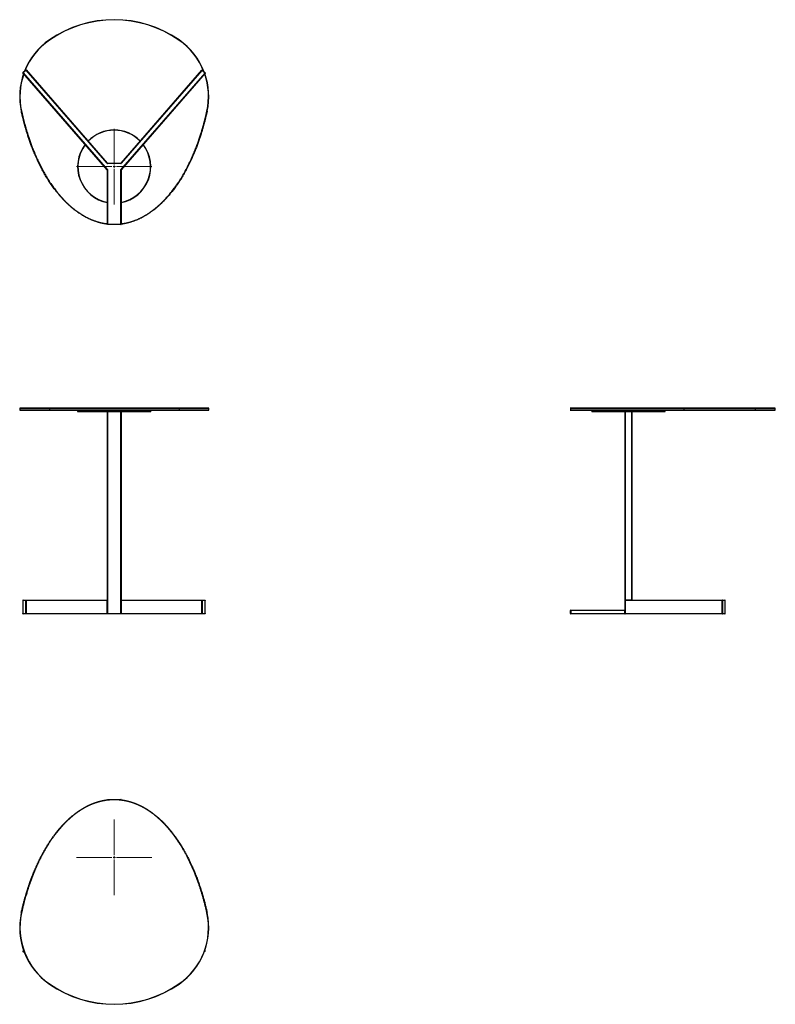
# Model space of a CAD drawing. Header units: metres. Extents: x 0.058 to 0.375, y 0.045 to 0.271.
import ezdxf

# ---------------------------------------------------------------- set-up
doc = ezdxf.new("R2010")
doc.units = ezdxf.units.M
doc.header["$LTSCALE"] = 0.002
doc.layers.get('0').update_dxf_attribs({"lineweight": 25})

# ---------------------------------------------------------------- blocks, each defined once
blk = doc.blocks.new('SW_CENTERMARKSYMBOL_0')
at = {"color": 7, "linetype": 'Continuous', "lineweight": 18}
for p, q in [((0, 0.0005), (0, 0.00825)), ((-0.0005, 0), (-0.00825, 0)), ((0, 0), (-0.00025, 0)), ((0, 0), (0, 0.00025)), ((0, 0), (0, -0.00025)), ((0, 0), (0.00025, 0)), ((0.0005, 0), (0.00825, 0)), ((0, -0.0005), (0, -0.00825))]:
    blk.add_line(p, q, dxfattribs=at)
blk = doc.blocks.new('SW_CENTERMARKSYMBOL_1')
at = {"color": 7, "linetype": 'Continuous', "lineweight": 18}
for p, q in [((0, 0.0005), (0, 0.00825)), ((-0.0005, 0), (-0.00825, 0)), ((0, 0), (-0.00025, 0)), ((0, 0), (0, 0.00025)), ((0, 0), (0, -0.00025)), ((0, 0), (0.00025, 0)), ((0.0005, 0), (0.00825, 0)), ((0, -0.0005), (0, -0.00825))]:
    blk.add_line(p, q, dxfattribs=at)

msp = doc.modelspace()

# ---------------------------------------------------------------- linework, layer by layer
at = {"color": 7, "linetype": 'Continuous', "lineweight": 25}
for p, q in [((0.0643808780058, 0.255999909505), (0.0644092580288, 0.2559587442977)), ((0.092760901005, 0.255999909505), (0.092732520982, 0.2559587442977)), ((0.0586405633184, 0.2488271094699), (0.0586028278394, 0.2487943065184)), ((0.0770586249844, 0.2275633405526), (0.0586028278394, 0.2487943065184)), ((0.0586077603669, 0.2488648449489), (0.0592749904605, 0.2494448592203)), ((0.0586405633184, 0.2488271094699), (0.0586077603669, 0.2488648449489)), ((0.0593077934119, 0.2494071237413), (0.0586405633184, 0.2488271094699)), ((0.0586405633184, 0.2488271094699), (0.0771208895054, 0.2275679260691)), ((0.0593077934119, 0.2494071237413), (0.0592749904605, 0.2494448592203)), ((0.0593077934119, 0.2494071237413), (0.0593455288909, 0.2494399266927)), ((0.0770182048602, 0.2290336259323), (0.0593077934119, 0.2494071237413)), ((0.0593455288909, 0.2494399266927), (0.0770559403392, 0.2290664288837)), ((0.0800208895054, 0.2275679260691), (0.0984335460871, 0.2487492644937)), ((0.0984712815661, 0.2487164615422), (0.0800831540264, 0.2275633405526)), ((0.0800858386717, 0.2290664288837), (0.0977285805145, 0.2493620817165)), ((0.0977663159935, 0.249329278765), (0.0801235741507, 0.2290336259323)), ((0.0977285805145, 0.2493620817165), (0.0977663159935, 0.249329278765)), ((0.097799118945, 0.249367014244), (0.0977663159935, 0.249329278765)), ((0.0984335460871, 0.2487492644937), (0.0977663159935, 0.249329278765)), ((0.097799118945, 0.249367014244), (0.0984663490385, 0.2487869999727)), ((0.0984663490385, 0.2487869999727), (0.0984335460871, 0.2487492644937)), ((0.0984712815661, 0.2487164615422), (0.0984335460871, 0.2487492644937)), ((0.0582913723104, 0.2404503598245), (0.0582425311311, 0.2404396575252)), ((0.0988504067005, 0.2404503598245), (0.0988992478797, 0.2404396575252)), ((0.0770182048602, 0.2290336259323), (0.0770559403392, 0.2290664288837)), ((0.0770936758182, 0.2290492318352), (0.0770936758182, 0.2289992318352)), ((0.0770936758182, 0.2290492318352), (0.0800481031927, 0.2290492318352)), ((0.0800481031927, 0.2289992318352), (0.0770936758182, 0.2289992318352)), ((0.0800481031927, 0.2290492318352), (0.0800481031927, 0.2289992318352)), ((0.0800858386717, 0.2290664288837), (0.0801235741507, 0.2290336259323)), ((0.0770586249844, 0.2275633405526), (0.0771208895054, 0.2275679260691)), ((0.0771208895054, 0.2275679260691), (0.0770708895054, 0.2275305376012)), ((0.0770708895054, 0.2156897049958), (0.0770708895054, 0.2275305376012)), ((0.0771208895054, 0.2275679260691), (0.0771208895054, 0.2156897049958)), ((0.0800208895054, 0.2156897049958), (0.0800208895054, 0.2275679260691)), ((0.0800708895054, 0.2275305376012), (0.0800208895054, 0.2275679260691)), ((0.0800208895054, 0.2275679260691), (0.0800831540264, 0.2275633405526)), ((0.0800708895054, 0.2275305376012), (0.0800708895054, 0.2156897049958)), ((0.0771208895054, 0.2156897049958), (0.0770708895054, 0.2156897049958)), ((0.0771208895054, 0.2156897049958), (0.0771208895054, 0.2156397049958)), ((0.0771208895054, 0.2156897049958), (0.0800208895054, 0.2156897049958)), ((0.0800208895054, 0.2156397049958), (0.0771208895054, 0.2156397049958)), ((0.0800208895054, 0.2156897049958), (0.0800208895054, 0.2156397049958)), ((0.0800708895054, 0.2156897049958), (0.0800208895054, 0.2156897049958)), ((0.0578948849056, 0.1754866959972), (0.0578948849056, 0.1750866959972)), ((0.0579448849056, 0.1755366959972), (0.0644092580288, 0.1755366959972)), ((0.0644092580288, 0.1750366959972), (0.0579448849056, 0.1750366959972)), ((0.092760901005, 0.1754866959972), (0.0643808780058, 0.1754866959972)), ((0.0643808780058, 0.1754866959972), (0.0643808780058, 0.1750866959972)), ((0.0643808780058, 0.1750866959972), (0.092760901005, 0.1750866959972)), ((0.0644092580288, 0.1755366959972), (0.092732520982, 0.1755366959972)), ((0.092732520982, 0.1750366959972), (0.0644092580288, 0.1750366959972)), ((0.0705708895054, 0.1750366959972), (0.0705708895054, 0.1747866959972)), ((0.0785708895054, 0.1747366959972), (0.0706208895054, 0.1747366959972)), ((0.0770708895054, 0.1335866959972), (0.0770708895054, 0.1747366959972)), ((0.0771208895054, 0.1747366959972), (0.0771208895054, 0.1335866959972)), ((0.0865208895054, 0.1747366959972), (0.0785708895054, 0.1747366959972)), ((0.0800208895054, 0.1334866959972), (0.0800208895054, 0.1747366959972)), ((0.0800708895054, 0.1747366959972), (0.0800708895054, 0.1335866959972)), ((0.0865708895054, 0.1747866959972), (0.0865708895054, 0.1750366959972)), ((0.092732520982, 0.1755366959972), (0.0991968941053, 0.1755366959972)), ((0.0991968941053, 0.1750366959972), (0.092732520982, 0.1750366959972)), ((0.092760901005, 0.1754866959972), (0.092760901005, 0.1750866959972)), ((0.0992468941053, 0.1750866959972), (0.0992468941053, 0.1754866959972)), ((0.1783893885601, 0.1754866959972), (0.1783893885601, 0.1750866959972)), ((0.1830489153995, 0.1750366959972), (0.1830489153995, 0.1747866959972)), ((0.1989989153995, 0.1747366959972), (0.1830989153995, 0.1747366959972)), ((0.1902989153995, 0.1335866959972), (0.1902989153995, 0.1747366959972)), ((0.1903489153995, 0.1747366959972), (0.1903489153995, 0.1335866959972)), ((0.1917489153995, 0.1335866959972), (0.1917489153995, 0.1747366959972)), ((0.1917989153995, 0.1747366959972), (0.1917989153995, 0.1335866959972)), ((0.1990489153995, 0.1747866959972), (0.1990489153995, 0.1750366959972)), ((0.2031893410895, 0.1754866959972), (0.2031893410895, 0.1750866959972)), ((0.2187495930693, 0.1754866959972), (0.2031893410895, 0.1754866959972)), ((0.2031893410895, 0.1750866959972), (0.2187495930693, 0.1750866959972)), ((0.2032000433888, 0.1755366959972), (0.218708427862, 0.1755366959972)), ((0.218708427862, 0.1750366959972), (0.2032000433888, 0.1750366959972)), ((0.218708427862, 0.1755366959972), (0.2231169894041, 0.1755366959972)), ((0.2231169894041, 0.1750366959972), (0.218708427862, 0.1750366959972)), ((0.2187495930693, 0.1754866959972), (0.2187495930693, 0.1750866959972)), ((0.2231669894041, 0.1750866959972), (0.2231669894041, 0.1754866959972)), ((0.0585905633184, 0.1334866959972), (0.0585905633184, 0.1305866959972)), ((0.0592749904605, 0.1334866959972), (0.0586077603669, 0.1334866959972)), ((0.0586077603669, 0.1334866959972), (0.0586077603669, 0.1305866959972)), ((0.0586405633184, 0.1335366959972), (0.0593077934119, 0.1335366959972)), ((0.0593455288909, 0.1334866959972), (0.0592749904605, 0.1334866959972)), ((0.0592749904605, 0.1305866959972), (0.0592749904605, 0.1334866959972)), ((0.0593077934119, 0.1335366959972), (0.0770182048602, 0.1335366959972)), ((0.0593455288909, 0.1334866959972), (0.0593455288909, 0.1305866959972)), ((0.0770559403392, 0.1334866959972), (0.0593455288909, 0.1334866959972)), ((0.0770182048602, 0.1335366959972), (0.0770247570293, 0.1335366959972)), ((0.0770559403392, 0.1305866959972), (0.0770559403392, 0.1334866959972)), ((0.0770592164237, 0.1334866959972), (0.0770559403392, 0.1334866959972)), ((0.0770572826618, 0.1335524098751), (0.0770936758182, 0.133518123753)), ((0.0770708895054, 0.1335866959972), (0.0771208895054, 0.1335866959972)), ((0.0770936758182, 0.133518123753), (0.0770936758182, 0.1305866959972)), ((0.0800208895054, 0.1334866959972), (0.080034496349, 0.1335139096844)), ((0.0800481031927, 0.1335003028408), (0.0800208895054, 0.1334866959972)), ((0.0800481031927, 0.1334866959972), (0.0800208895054, 0.1334866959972)), ((0.0800481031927, 0.1334866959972), (0.0800481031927, 0.1335003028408)), ((0.0800858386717, 0.1334866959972), (0.0800481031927, 0.1334866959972)), ((0.0800481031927, 0.1305866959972), (0.0800481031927, 0.1334866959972)), ((0.0800689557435, 0.1335866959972), (0.0800708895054, 0.1335866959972)), ((0.0977285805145, 0.1334866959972), (0.0800858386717, 0.1334866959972)), ((0.0800858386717, 0.1334866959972), (0.0800858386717, 0.1305866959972)), ((0.0801170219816, 0.1335366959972), (0.0801235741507, 0.1335366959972)), ((0.0801235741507, 0.1335366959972), (0.0977663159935, 0.1335366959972)), ((0.097799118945, 0.1334866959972), (0.0977285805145, 0.1334866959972)), ((0.0977285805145, 0.1305866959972), (0.0977285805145, 0.1334866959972)), ((0.0977663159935, 0.1335366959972), (0.0984335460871, 0.1335366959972)), ((0.097799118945, 0.1334866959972), (0.097799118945, 0.1305866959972)), ((0.0984663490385, 0.1334866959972), (0.097799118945, 0.1334866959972)), ((0.0984663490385, 0.1305866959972), (0.0984663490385, 0.1334866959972)), ((0.0984835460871, 0.1305866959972), (0.0984835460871, 0.1334866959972)), ((0.1902989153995, 0.133518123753), (0.1902989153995, 0.1335866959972)), ((0.1902989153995, 0.1335866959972), (0.1903489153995, 0.1335866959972)), ((0.190316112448, 0.133518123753), (0.1902989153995, 0.133518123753)), ((0.1902989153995, 0.1313866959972), (0.1902989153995, 0.133518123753)), ((0.190316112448, 0.133518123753), (0.190316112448, 0.1313866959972)), ((0.1903489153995, 0.1335866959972), (0.1917489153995, 0.1335866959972)), ((0.1903489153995, 0.1335524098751), (0.1903489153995, 0.1335866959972)), ((0.2115439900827, 0.1334866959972), (0.1903998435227, 0.1334866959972)), ((0.1904326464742, 0.1335366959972), (0.2115767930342, 0.1335366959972)), ((0.1917489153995, 0.1335524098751), (0.1917489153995, 0.1335866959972)), ((0.1917489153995, 0.1335866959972), (0.1917989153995, 0.1335866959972)), ((0.1917489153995, 0.1335366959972), (0.1917489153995, 0.1335524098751)), ((0.1917989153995, 0.1335866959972), (0.1917989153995, 0.1335366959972)), ((0.2116145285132, 0.1334866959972), (0.2115439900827, 0.1334866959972)), ((0.2115439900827, 0.1305866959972), (0.2115439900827, 0.1334866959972)), ((0.2115767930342, 0.1335366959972), (0.2121568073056, 0.1335366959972)), ((0.2116145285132, 0.1334866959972), (0.2116145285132, 0.1305866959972)), ((0.2121945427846, 0.1334866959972), (0.2116145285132, 0.1334866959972)), ((0.2121945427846, 0.1305866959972), (0.2121945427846, 0.1334866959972)), ((0.2122068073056, 0.1305866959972), (0.2122068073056, 0.1334866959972)), ((0.1783893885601, 0.1305866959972), (0.1783893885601, 0.1312866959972)), ((0.1784393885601, 0.1312866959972), (0.1783893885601, 0.1312866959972)), ((0.1784393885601, 0.1312866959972), (0.1784393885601, 0.1313366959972)), ((0.1784393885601, 0.1313366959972), (0.1902489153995, 0.1313366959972)), ((0.1902489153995, 0.1312866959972), (0.1784393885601, 0.1312866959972)), ((0.1784393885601, 0.1312866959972), (0.1784393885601, 0.1305866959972)), ((0.1902489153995, 0.1313209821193), (0.1902489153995, 0.1313366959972)), ((0.1902489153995, 0.1312866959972), (0.1902489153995, 0.1313209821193)), ((0.1902802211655, 0.131291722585), (0.1903130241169, 0.131291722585)), ((0.1902802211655, 0.1305866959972), (0.1902802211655, 0.131291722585)), ((0.1902989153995, 0.1313866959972), (0.190316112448, 0.1313866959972)), ((0.1902989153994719, 0.1313811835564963), (0.1902989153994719, 0.1313866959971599)), ((0.1903130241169, 0.131291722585), (0.1903130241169, 0.1305866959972)), ((0.0586077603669, 0.1305866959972), (0.0592749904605, 0.1305866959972)), ((0.0593077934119, 0.1305366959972), (0.0586405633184, 0.1305366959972)), ((0.0593455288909, 0.1305866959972), (0.0592749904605, 0.1305866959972)), ((0.0770182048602, 0.1305366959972), (0.0593077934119, 0.1305366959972)), ((0.0593455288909, 0.1305866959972), (0.0770559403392, 0.1305866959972)), ((0.0770936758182, 0.1305366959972), (0.0770182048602, 0.1305366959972)), ((0.0770559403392, 0.1305866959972), (0.0770936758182, 0.1305866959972)), ((0.0770936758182, 0.1305866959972), (0.0770936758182, 0.1305366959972)), ((0.0770936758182, 0.1305866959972), (0.0800481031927, 0.1305866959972)), ((0.0800481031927, 0.1305366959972), (0.0770936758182, 0.1305366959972)), ((0.0800481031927, 0.1305866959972), (0.0800858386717, 0.1305866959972)), ((0.0800481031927, 0.1305866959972), (0.0800481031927, 0.1305366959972)), ((0.0801235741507, 0.1305366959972), (0.0800481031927, 0.1305366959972)), ((0.0800858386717, 0.1305866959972), (0.0977285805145, 0.1305866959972)), ((0.0977663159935, 0.1305366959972), (0.0801235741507, 0.1305366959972)), ((0.097799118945, 0.1305866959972), (0.0977285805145, 0.1305866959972)), ((0.0984335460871, 0.1305366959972), (0.0977663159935, 0.1305366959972)), ((0.097799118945, 0.1305866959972), (0.0984663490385, 0.1305866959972)), ((0.1783893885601, 0.1305866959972), (0.1784393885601, 0.1305866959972)), ((0.1784393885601, 0.1305366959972), (0.1784393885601, 0.1305866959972)), ((0.1784393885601, 0.1305866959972), (0.1902802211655, 0.1305866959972)), ((0.1903176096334, 0.1305366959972), (0.1784393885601, 0.1305366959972)), ((0.1902802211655, 0.1305866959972), (0.1903130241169, 0.1305866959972)), ((0.1903130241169, 0.1305866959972), (0.2115439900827, 0.1305866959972)), ((0.2115767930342, 0.1305366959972), (0.1903176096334, 0.1305366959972)), ((0.2116145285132, 0.1305866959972), (0.2115439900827, 0.1305866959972)), ((0.2121568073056, 0.1305366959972), (0.2115767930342, 0.1305366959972)), ((0.2116145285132, 0.1305866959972), (0.2121945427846, 0.1305866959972)), ((0.0770708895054, 0.0898767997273), (0.0770708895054, 0.0899217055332)), ((0.0770708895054, 0.0899217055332), (0.0771208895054, 0.0899217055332)), ((0.0771208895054, 0.0899717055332), (0.0771208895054, 0.0899217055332)), ((0.0771208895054, 0.0899717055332), (0.0800208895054, 0.0899717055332)), ((0.0800208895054, 0.0899217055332), (0.0800208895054, 0.0899717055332)), ((0.0800208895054, 0.0899217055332), (0.0800708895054, 0.0899217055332)), ((0.0800708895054, 0.0899217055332), (0.0800708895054, 0.0898735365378)), ((0.0582425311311, 0.0651717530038), (0.0582913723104, 0.0651610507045)), ((0.0988992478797, 0.0651717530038), (0.0988504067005, 0.0651610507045)), ((0.0586028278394, 0.0568171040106), (0.0587455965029, 0.0569813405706)), ((0.0586405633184, 0.0567843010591), (0.0586028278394, 0.0568171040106)), ((0.0586405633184, 0.0567843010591), (0.0586077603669, 0.0567465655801)), ((0.0589413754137, 0.0564565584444), (0.0586077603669, 0.0567465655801)), ((0.0984663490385, 0.0568244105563), (0.09827980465, 0.0566622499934)), ((0.098396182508, 0.0569813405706), (0.0984712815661, 0.0568949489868)), ((0.0984335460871, 0.0568621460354), (0.0984712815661, 0.0568949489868)), ((0.0984335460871, 0.0568621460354), (0.0984663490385, 0.0568244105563)), ((0.0644092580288, 0.0496526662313), (0.0643808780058, 0.049611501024)), ((0.092732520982, 0.0496526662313), (0.092760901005, 0.049611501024))]:
    msp.add_line(p, q, dxfattribs=at)
at = {"color": 16, "linetype": 'Continuous', "lineweight": 25, "true_color": 0x7f0000}
for p, q in [((0.0643808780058, 0.1754866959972), (0.0578948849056, 0.1754866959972)), ((0.0578948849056, 0.1750866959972), (0.0643808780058, 0.1750866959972)), ((0.0705708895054, 0.1747866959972), (0.0785708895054, 0.1747866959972)), ((0.0785708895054, 0.1747866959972), (0.0865708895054, 0.1747866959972)), ((0.0992468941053, 0.1754866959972), (0.092760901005, 0.1754866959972)), ((0.092760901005, 0.1750866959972), (0.0992468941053, 0.1750866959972)), ((0.1830489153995, 0.1747866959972), (0.1990489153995, 0.1747866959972)), ((0.2231669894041, 0.1754866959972), (0.2187495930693, 0.1754866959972)), ((0.2187495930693, 0.1750866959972), (0.2231669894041, 0.1750866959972)), ((0.0586077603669, 0.1334866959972), (0.0585905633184, 0.1334866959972)), ((0.0984835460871, 0.1334866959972), (0.0984663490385, 0.1334866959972)), ((0.2122068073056, 0.1334866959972), (0.2121945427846, 0.1334866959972)), ((0.0586077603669, 0.1305866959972), (0.0585905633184, 0.1305866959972)), ((0.0984835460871, 0.1305866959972), (0.0984663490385, 0.1305866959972)), ((0.2122068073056, 0.1305866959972), (0.2121945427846, 0.1305866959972)), ((0.0771208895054, 0.0899217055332), (0.0771208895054, 0.0898810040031)), ((0.0776049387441, 0.0899217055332), (0.0771208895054, 0.0899217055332)), ((0.0800208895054, 0.0899217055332), (0.0795518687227, 0.0899217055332)), ((0.0800208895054, 0.0898781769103), (0.0800208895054, 0.0899217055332)), ((0.0587647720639, 0.0569271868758), (0.0586405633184, 0.0567843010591)), ((0.0586405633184, 0.0567843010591), (0.0589022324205, 0.056556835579)), ((0.0983164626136, 0.0567603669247), (0.0984335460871, 0.0568621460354)), ((0.0984335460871, 0.0568621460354), (0.098377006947, 0.0569271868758))]:
    msp.add_line(p, q, dxfattribs=at)
at = {"color": 7, "linetype": 'Continuous', "lineweight": 25, "flags": 128}
for points in [[(0.0644092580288, 0.1755366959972), (0.064403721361, 0.1755357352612), (0.0643983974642, 0.1755328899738), (0.0643934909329, 0.1755282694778), (0.0643891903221, 0.1755220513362), (0.0643856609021, 0.1755144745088), (0.0643830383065, 0.1755058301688), (0.06438142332, 0.1754964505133), (0.0643808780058, 0.1754866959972)], [(0.0643808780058, 0.1750866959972), (0.06438142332, 0.1750769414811), (0.0643830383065, 0.1750675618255), (0.0643856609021, 0.1750589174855), (0.0643891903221, 0.1750513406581), (0.0643934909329, 0.1750451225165), (0.0643983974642, 0.1750405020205), (0.064403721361, 0.1750376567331), (0.0644092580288, 0.1750366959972)], [(0.092732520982, 0.1755366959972), (0.0927380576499, 0.1755357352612), (0.0927433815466, 0.1755328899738), (0.092748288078, 0.1755282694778), (0.0927525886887, 0.1755220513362), (0.0927561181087, 0.1755144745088), (0.0927587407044, 0.1755058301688), (0.0927603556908, 0.1754964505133), (0.092760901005, 0.1754866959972)], [(0.092760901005, 0.1750866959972), (0.0927603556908, 0.1750769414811), (0.0927587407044, 0.1750675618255), (0.0927561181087, 0.1750589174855), (0.0927525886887, 0.1750513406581), (0.092748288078, 0.1750451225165), (0.0927433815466, 0.1750405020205), (0.0927380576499, 0.1750376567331), (0.092732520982, 0.1750366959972)], [(0.0586405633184, 0.1335366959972), (0.05863416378, 0.1335357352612), (0.0586280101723, 0.1335328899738), (0.058622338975, 0.1335282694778), (0.058617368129, 0.1335220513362), (0.058613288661, 0.1335144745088), (0.0586102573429, 0.1335058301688), (0.0586083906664, 0.1334964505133), (0.0586077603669, 0.1334866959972)], [(0.0592749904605, 0.1334866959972), (0.05927562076, 0.1334964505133), (0.0592774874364, 0.1335058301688), (0.0592805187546, 0.1335144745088), (0.0592845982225, 0.1335220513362), (0.0592895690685, 0.1335282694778), (0.0592952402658, 0.1335328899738), (0.0593013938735, 0.1335357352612), (0.0593077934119, 0.1335366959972)], [(0.0977663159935, 0.1335366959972), (0.0977727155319, 0.1335357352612), (0.0977788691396, 0.1335328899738), (0.0977845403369, 0.1335282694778), (0.0977895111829, 0.1335220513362), (0.0977935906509, 0.1335144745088), (0.097796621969, 0.1335058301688), (0.0977984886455, 0.1334964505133), (0.097799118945, 0.1334866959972)], [(0.0984335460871, 0.1335366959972), (0.0984399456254, 0.1335357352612), (0.0984460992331, 0.1335328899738), (0.0984517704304, 0.1335282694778), (0.0984567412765, 0.1335220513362), (0.0984608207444, 0.1335144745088), (0.0984638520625, 0.1335058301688), (0.098465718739, 0.1334964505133), (0.0984663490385, 0.1334866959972)], [(0.1904326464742, 0.1335366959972), (0.1904262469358, 0.1335357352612), (0.1904200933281, 0.1335328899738), (0.1904144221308, 0.1335282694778), (0.1904094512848, 0.1335220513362), (0.1904053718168, 0.1335144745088), (0.1904023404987, 0.1335058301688), (0.1904004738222, 0.1334964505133), (0.1903998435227, 0.1334866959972)], [(0.2115767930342, 0.1335366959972), (0.2115703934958, 0.1335357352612), (0.2115642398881, 0.1335328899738), (0.2115585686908, 0.1335282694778), (0.2115535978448, 0.1335220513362), (0.2115495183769, 0.1335144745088), (0.2115464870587, 0.1335058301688), (0.2115446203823, 0.1334964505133), (0.2115439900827, 0.1334866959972)], [(0.0586405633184, 0.1305366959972), (0.05863416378, 0.1305376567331), (0.0586280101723, 0.1305405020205), (0.058622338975, 0.1305451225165), (0.058617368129, 0.1305513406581), (0.058613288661, 0.1305589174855), (0.0586102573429, 0.1305675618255), (0.0586083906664, 0.1305769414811), (0.0586077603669, 0.1305866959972)], [(0.0593077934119, 0.1305366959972), (0.0593013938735, 0.1305376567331), (0.0592952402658, 0.1305405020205), (0.0592895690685, 0.1305451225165), (0.0592845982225, 0.1305513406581), (0.0592805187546, 0.1305589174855), (0.0592774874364, 0.1305675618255), (0.05927562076, 0.1305769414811), (0.0592749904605, 0.1305866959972)], [(0.097799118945, 0.1305866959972), (0.0977984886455, 0.1305769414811), (0.097796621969, 0.1305675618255), (0.0977935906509, 0.1305589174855), (0.0977895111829, 0.1305513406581), (0.0977845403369, 0.1305451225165), (0.0977788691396, 0.1305405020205), (0.0977727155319, 0.1305376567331), (0.0977663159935, 0.1305366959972)], [(0.0984663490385, 0.1305866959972), (0.098465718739, 0.1305769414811), (0.0984638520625, 0.1305675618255), (0.0984608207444, 0.1305589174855), (0.0984567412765, 0.1305513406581), (0.0984517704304, 0.1305451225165), (0.0984460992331, 0.1305405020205), (0.0984399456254, 0.1305376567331), (0.0984335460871, 0.1305366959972)], [(0.2115767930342, 0.1305366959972), (0.2115703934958, 0.1305376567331), (0.2115642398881, 0.1305405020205), (0.2115585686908, 0.1305451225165), (0.2115535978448, 0.1305513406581), (0.2115495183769, 0.1305589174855), (0.2115464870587, 0.1305675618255), (0.2115446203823, 0.1305769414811), (0.2115439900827, 0.1305866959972)]]:
    msp.add_lwpolyline(points, dxfattribs=at)
at = {"color": 7, "linetype": 'Continuous', "lineweight": 25}
for centre, radius, start, end in [((0.0785708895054, 0.2354173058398), 0.025, 55.41693253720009, 124.5830674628), ((0.0785708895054, 0.2354173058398), 0.02495, 55.41693253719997, 124.5830674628), ((0.0728948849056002, 0.2436503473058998), 0.0150000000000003, 124.5830674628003, 158.4713154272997), ((0.0842468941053, 0.2436503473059), 0.015, 20.68648714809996, 55.41693253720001), ((0.0728948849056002, 0.2436503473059), 0.0150000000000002, 160.6109107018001, 192.3595633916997), ((0.0586405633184, 0.2488271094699), 5e-05, 131.0000000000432, 220.9999999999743), ((0.0593077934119, 0.2494071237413), 5e-05, 40.99999999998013, 131.0000000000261), ((0.0977663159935, 0.249329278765), 5e-05, 49.00000000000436, 138.9999999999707), ((0.0842468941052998, 0.2436503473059), 0.0150000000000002, 347.6404366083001, 19.38908929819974), ((0.0984335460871, 0.2487492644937), 5e-05, 318.9999999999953, 48.99999999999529), ((0.0785708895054, 0.2282992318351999), 0.0080000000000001, 90.0000000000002, 135.5887101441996), ((0.0785708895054, 0.2282992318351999), 0.0080000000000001, 44.41128985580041, 89.99999999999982), ((0.0785708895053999, 0.2282992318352), 0.008, 142.7132405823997, 259.1930771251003), ((0.0785708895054, 0.2282992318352), 0.0080000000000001, 280.8069228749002, 37.28675941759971), ((0.0770936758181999, 0.2290992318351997), 9.99999999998e-05, 220.9999999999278, 270.0000000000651), ((0.0770936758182, 0.2290992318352), 5e-05, 221.0000000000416, 270), ((0.0800481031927, 0.2290992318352), 5e-05, 270, 318.9999999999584), ((0.0800481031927, 0.2290992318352), 0.0001000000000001, 269.9999999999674, 318.9999999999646), ((0.0770208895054, 0.2275305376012), 5e-05, 4.88533e-11, 41.00000000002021), ((0.0801208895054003, 0.2275305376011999), 5.00000000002e-05, 139.0000000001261, 179.9999999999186), ((0.0771208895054, 0.2156897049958), 5e-05, 180.0000000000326, 270), ((0.0800208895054, 0.2156897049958), 5e-05, 270, 359.9999999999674), ((0.0579448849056, 0.1754866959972), 5e-05, 90, 179.9999999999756), ((0.0579448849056, 0.1750866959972), 5e-05, 180.0000000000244, 270), ((0.0706208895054, 0.1747866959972), 5e-05, 180.0000000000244, 270), ((0.0865208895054, 0.1747866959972), 5e-05, 270, 359.9999999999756), ((0.0991968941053, 0.1754866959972), 5e-05, 0, 90), ((0.0991968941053, 0.1750866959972), 5e-05, 270, 0), ((0.1784393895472, 0.1754866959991), 4.99999980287e-05, 89.99774497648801, 180.0000022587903), ((0.178439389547, 0.1750866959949), 4.99999977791e-05, 182.3234667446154, 270.0022552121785), ((0.1830989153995, 0.1747866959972), 5e-05, 180, 270), ((0.1989989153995, 0.1747866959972), 5e-05, 269.9999999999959, 0), ((0.2032557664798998, 0.1754986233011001), 6.74877253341e-05, 145.6572318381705, 190.1795201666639), ((0.2032557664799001, 0.1750747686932), 6.74877253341e-05, 169.8204798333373, 214.3427681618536), ((0.2187035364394, 0.1754907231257), 4.62323580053e-05, 355.0028450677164, 83.92669128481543), ((0.2187035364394, 0.1750826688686), 4.62323580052e-05, 276.0733087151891, 4.997154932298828), ((0.2231169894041, 0.1754866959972), 5e-05, 0, 90.00000000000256), ((0.2231169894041, 0.1750866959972), 5e-05, 269.9999999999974, 0), ((0.0586405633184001, 0.1334866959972), 5.00000000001e-05, 90.00000000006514, 179.9999999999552), ((0.0593006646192, 0.1334920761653), 4.51857176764e-05, 353.161688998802, 80.92272022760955), ((0.0770110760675, 0.1334920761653), 4.51857176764e-05, 353.1616889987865, 80.92272022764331), ((0.0770208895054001, 0.1335866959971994), 4.99999999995e-05, 269.9999999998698, 292.6432605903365), ((0.0770152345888, 0.1334932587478), 4.44687699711e-05, 351.5132254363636, 77.63505652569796), ((0.0770208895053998, 0.1335866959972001), 5.00000000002e-05, 316.7075503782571, 359.9999999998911), ((0.0770208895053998, 0.1335866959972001), 0.0001000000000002, 316.7075503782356, 359.99999999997), ((0.0802195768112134, 0.1336853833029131), 0.0002523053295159, 222.8145346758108, 227.1854653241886), ((0.0801596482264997, 0.1337540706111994), 0.0002563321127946, 241.6549818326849, 254.0687476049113), ((0.0801163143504, 0.1335870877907), 5.13035434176e-05, 182.4746447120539, 270.0967411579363), ((0.0801180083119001, 0.1335857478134), 4.90617317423e-05, 178.8926132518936, 268.8480558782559), ((0.0801208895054, 0.1335866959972), 5e-05, 179.9999999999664, 270.0000000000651), ((0.0801497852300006, 0.1334868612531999), 6.39467718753e-05, 161.0914345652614, 180.1480681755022), ((0.0801235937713, 0.1335078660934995), 2.88299103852e-05, 90.03899347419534, 104.4473823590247), ((0.0977734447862, 0.1334920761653), 4.51857176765e-05, 99.07727977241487, 186.8383110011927), ((0.0984335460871, 0.1334866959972), 5e-05, 1.832e-11, 89.99999999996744), ((0.1903422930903, 0.1335084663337), 4.4439732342e-05, 81.42999165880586, 167.4486226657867), ((0.1903938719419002, 0.1334765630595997), 8.81693263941e-05, 120.6564157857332, 151.876502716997), ((0.2115696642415, 0.1334920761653), 4.51857176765e-05, 353.1616889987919, 80.92272022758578), ((0.2121568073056, 0.1334866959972), 5e-05, 359.999999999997, 90.00000000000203), ((0.2121496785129, 0.1334920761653), 4.51857176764e-05, 353.1616889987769, 80.92272022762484), ((0.1784393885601, 0.1312866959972), 5e-05, 90, 180.0000000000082), ((0.1902489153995, 0.1313866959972), 5e-05, 269.9999999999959, 2.0464e-12), ((0.1902489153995, 0.1313866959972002), 0.0001000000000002, 270.0000000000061, 288.2435962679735), ((0.0586405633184, 0.1305866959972), 5e-05, 180.0000000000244, 270), ((0.0593006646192, 0.130581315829), 4.51857176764e-05, 279.0772797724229, 6.838311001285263), ((0.0770110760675, 0.130581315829), 4.51857176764e-05, 279.0772797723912, 6.838311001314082), ((0.0801307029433, 0.130581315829), 4.51857176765e-05, 173.161688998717, 260.9227202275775), ((0.0977734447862, 0.130581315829), 4.51857176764e-05, 173.1616889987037, 260.9227202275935), ((0.0984335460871, 0.1305866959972), 5e-05, 269.9999999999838, 2.0464e-12), ((0.1784393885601, 0.1305866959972), 5e-05, 179.999999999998, 270), ((0.2115696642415, 0.130581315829), 4.51857176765e-05, 279.0772797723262, 6.838311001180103), ((0.2121568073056, 0.1305866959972), 5e-05, 269.999999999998, 2.0464e-12), ((0.2121496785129, 0.130581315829), 4.51857176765e-05, 279.0772797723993, 6.838311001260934), ((0.0771208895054, 0.0899217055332), 5e-05, 90, 179.9999999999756), ((0.0800208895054, 0.0899217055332), 5e-05, 2.44267e-11, 90), ((0.0728948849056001, 0.0619610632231), 0.0150000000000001, 167.6404366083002, 235.4169325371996), ((0.0728948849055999, 0.0619610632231), 0.01495, 167.6404366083, 235.4169325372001), ((0.0842468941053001, 0.0619610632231), 0.0149499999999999, 304.5830674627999, 12.35956339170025), ((0.0842468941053, 0.0619610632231), 0.015, 304.5830674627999, 12.35956339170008), ((0.0586405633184, 0.0567843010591), 5e-05, 139.0000000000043, 228.9999999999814), ((0.0984335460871, 0.0568621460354), 5e-05, 311.0000000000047, 41.00000000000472), ((0.0785708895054, 0.0701941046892), 0.025, 235.4169325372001, 304.5830674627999), ((0.0785708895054, 0.0701941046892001), 0.0249500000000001, 235.4169325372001, 304.5830674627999)]:
    msp.add_arc(centre, radius, start, end, dxfattribs=at)
at = {"color": 16, "linetype": 'Continuous', "lineweight": 25, "true_color": 0x7f0000}
for centre, radius, start, end in [((0.0728948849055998, 0.2436503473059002), 0.0149499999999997, 124.5830674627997, 158.1004463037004), ((0.0842468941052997, 0.2436503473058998), 0.0149500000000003, 21.04424735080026, 55.41693253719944), ((0.0728948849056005, 0.2436503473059), 0.0149500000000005, 160.7198758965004, 192.3595633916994), ((0.0842468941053, 0.2436503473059), 0.01495, 347.6404366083, 19.28012410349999), ((0.0785708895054, 0.2282992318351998), 0.0079500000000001, 90.0000000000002, 135.6176324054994), ((0.0785708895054, 0.2282992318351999), 0.0079500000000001, 44.38236759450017, 89.99999999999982), ((0.0785708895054, 0.2282992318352), 0.00795, 142.7879626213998, 259.1242835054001), ((0.0785708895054, 0.2282992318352), 0.00795, 280.8757164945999, 37.21203737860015), ((0.1917516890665, 0.1334957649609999), 5.67127808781e-05, 46.19709023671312, 92.80329815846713)]:
    msp.add_arc(centre, radius, start, end, dxfattribs=at)
at = {"color": 7, "linetype": 'Continuous', "lineweight": 25}
for points in [[(0.0770708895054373, 0.2157378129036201), (0.0765585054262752, 0.2157827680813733), (0.0750467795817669, 0.2161140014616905), (0.0726346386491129, 0.2170192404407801), (0.0695839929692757, 0.218961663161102), (0.0666427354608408, 0.2218562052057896), (0.0635889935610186, 0.2260069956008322), (0.0608696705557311, 0.2315666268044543), (0.059223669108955, 0.2364433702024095), (0.0584733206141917, 0.2394371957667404), (0.0582425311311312, 0.2404396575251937)], [(0.0988992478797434, 0.2404396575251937), (0.0986690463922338, 0.2394370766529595), (0.0979176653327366, 0.2364435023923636), (0.0962722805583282, 0.2315666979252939), (0.0935528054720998, 0.2260070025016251), (0.0904988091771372, 0.2218559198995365), (0.0875577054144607, 0.2189616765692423), (0.0845069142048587, 0.2170187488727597), (0.0820945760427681, 0.2161149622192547), (0.0805834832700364, 0.215776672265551), (0.0800708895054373, 0.2157346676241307)], [(0.0770247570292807, 0.1335366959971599), (0.0770275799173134, 0.1335366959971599), (0.0770349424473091, 0.1335382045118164), (0.0770435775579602, 0.1335418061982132), (0.0770530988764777, 0.1335479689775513), (0.0770572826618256, 0.1335524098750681)], [(0.0770936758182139, 0.1335181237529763), (0.0770908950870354, 0.1335122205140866), (0.0770837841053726, 0.1335012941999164), (0.0770770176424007, 0.1334945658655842), (0.0770720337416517, 0.133490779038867), (0.077066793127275, 0.1334880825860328), (0.0770616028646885, 0.1334866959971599), (0.0770592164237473, 0.1334866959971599)], [(0.0800379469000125, 0.1335284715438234), (0.0800399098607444, 0.1335369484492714), (0.080045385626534, 0.1335533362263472), (0.0800506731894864, 0.1335647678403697), (0.0800545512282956, 0.1335718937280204), (0.0800587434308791, 0.1335782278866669), (0.0800631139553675, 0.1335833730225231), (0.0800650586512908, 0.133584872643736)], [(0.0800892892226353, 0.1335075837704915), (0.0800850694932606, 0.1335051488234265), (0.0800756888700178, 0.1335028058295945), (0.0800651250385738, 0.1335013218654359), (0.0800539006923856, 0.1335005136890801), (0.0800481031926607, 0.1335003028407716)], [(0.0800650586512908, 0.133584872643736), (0.0800674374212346, 0.1335866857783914), (0.0800689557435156, 0.1335866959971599)], [(0.0801170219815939, 0.1335366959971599), (0.0801173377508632, 0.1335367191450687), (0.080116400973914, 0.1335357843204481)], [(0.1903161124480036, 0.1335181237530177), (0.1903317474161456, 0.1335036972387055), (0.1903770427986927, 0.1334866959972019), (0.1903998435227, 0.1334866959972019)], [(0.1903489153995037, 0.1335524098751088), (0.1903645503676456, 0.1335451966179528), (0.1904098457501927, 0.1335366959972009), (0.1904326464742, 0.1335366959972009)], [(0.191776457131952, 0.1335366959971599), (0.1917710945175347, 0.1335366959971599), (0.1917615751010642, 0.1335382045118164), (0.1917540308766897, 0.1335418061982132), (0.1917489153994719, 0.1335479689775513), (0.1917489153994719, 0.1335524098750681)], [(0.1902489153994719, 0.1313209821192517), (0.1902613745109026, 0.1313234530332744), (0.1902845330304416, 0.1313367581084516), (0.1902914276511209, 0.131346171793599)], [(0.1902802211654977, 0.1312917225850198), (0.1902811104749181, 0.1312950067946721), (0.190281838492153, 0.1313017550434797), (0.1902806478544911, 0.1313082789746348), (0.190276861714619, 0.1313134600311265), (0.1902712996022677, 0.1313164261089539), (0.1902650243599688, 0.1313179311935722), (0.1902586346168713, 0.1313191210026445), (0.1902521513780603, 0.1313202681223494), (0.1902489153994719, 0.1313209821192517)], [(0.190298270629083, 0.1313642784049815), (0.1902975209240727, 0.1313592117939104), (0.1902941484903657, 0.1313498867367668), (0.1902914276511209, 0.131346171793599)], [(0.1902914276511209, 0.131346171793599), (0.1902962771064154, 0.1313412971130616), (0.1903046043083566, 0.1313294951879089), (0.1903102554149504, 0.1313154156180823), (0.1903130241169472, 0.1312997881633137), (0.1903130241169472, 0.1312917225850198)], [(0.190298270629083, 0.1313642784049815), (0.1903029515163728, 0.131369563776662), (0.1903117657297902, 0.131380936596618), (0.1903161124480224, 0.1313866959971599)], [(0.19028022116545, 0.1305866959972), (0.19028022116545, 0.1305690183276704), (0.1903043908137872, 0.1305366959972), (0.1903176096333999, 0.1305366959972)], [(0.1903130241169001, 0.1305866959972), (0.1903130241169, 0.1305690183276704), (0.1903159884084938, 0.1305366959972), (0.1903176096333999, 0.1305366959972)]]:
    msp.add_open_spline(points, degree=2, dxfattribs=at)
at = {"color": 16, "linetype": 'Continuous', "lineweight": 25, "true_color": 0x7f0000}
for points in [[(0.0582913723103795, 0.2404503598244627), (0.0585241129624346, 0.2394504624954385), (0.0592693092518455, 0.2364620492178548), (0.0609126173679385, 0.2315957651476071), (0.0636240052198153, 0.2260466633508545), (0.0666689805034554, 0.2219027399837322), (0.0696018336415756, 0.2190117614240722), (0.0726447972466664, 0.2170704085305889), (0.0750511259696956, 0.2161647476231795), (0.0765595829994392, 0.2158341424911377), (0.0770708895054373, 0.2157890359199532)], [(0.0800708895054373, 0.2157835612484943), (0.0803266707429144, 0.215804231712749), (0.0810856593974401, 0.2159410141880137), (0.082331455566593, 0.2162523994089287), (0.0844962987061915, 0.2170714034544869), (0.087539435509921, 0.2190110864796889), (0.0904723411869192, 0.221902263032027), (0.0935176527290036, 0.2260463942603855), (0.0962296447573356, 0.2315955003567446), (0.0978710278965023, 0.2364624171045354), (0.0986206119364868, 0.2394498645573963), (0.0988504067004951, 0.2404503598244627)]]:
    msp.add_open_spline(points, degree=2, dxfattribs=at)
for points, knots in [([(0.2031893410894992, 0.1754866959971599), (0.1909318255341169, 0.1754866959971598), (0.1783833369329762, 0.1754866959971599), (0.1784014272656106, 0.1754866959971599)], [0, 0, 0, 0.9768121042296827, 1, 1, 1]), ([(0.1784014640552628, 0.1750866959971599), (0.1783917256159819, 0.1750866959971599), (0.1909342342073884, 0.1750866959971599), (0.2031893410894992, 0.1750866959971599)], [0, 0, 0, 0.0229142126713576, 1, 1, 1])]:
    msp.add_open_spline(points, degree=2, knots=knots, dxfattribs=at)
at = {"color": 7, "linetype": 'Continuous', "lineweight": 25}
for points, knots in [([(0.1784505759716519, 0.1755366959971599), (0.1784318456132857, 0.1755366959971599), (0.1909619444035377, 0.1755366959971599), (0.2032000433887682, 0.1755366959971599)], [0, 0, 0, 0.0233038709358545, 1, 1, 1]), ([(0.2032000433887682, 0.1750366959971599), (0.1909647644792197, 0.1750366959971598), (0.1784426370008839, 0.1750366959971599), (0.178450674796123, 0.1750366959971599)], [0, 0, 0, 0.9770926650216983, 1, 1, 1]), ([(0.080034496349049, 0.1335139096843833), (0.0800349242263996, 0.1335147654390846), (0.0800355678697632, 0.1335174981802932), (0.0800373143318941, 0.1335257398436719), (0.0800379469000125, 0.1335284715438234)], [0, 0, 0, 0.2500000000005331, 0.7500000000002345, 1, 1, 1]), ([(0.0801164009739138, 0.133535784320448), (0.0801151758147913, 0.1335348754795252), (0.0801105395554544, 0.1335312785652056), (0.0801067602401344, 0.1335281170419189), (0.0801005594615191, 0.1335223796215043), (0.0800924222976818, 0.133512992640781), (0.0800892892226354, 0.1335075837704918)], [0, 0, 0, 0.3333333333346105, 0.5000000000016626, 0.6666666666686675, 0.8333333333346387, 1, 1, 1]), ([(0.1902989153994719, 0.1313811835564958), (0.1902989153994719, 0.131379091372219), (0.1902986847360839, 0.131372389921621), (0.190298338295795, 0.1313662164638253), (0.190298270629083, 0.1313642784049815)], [0, 0, 0, 0.2500000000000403, 0.7499999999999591, 1, 1, 1]), ([(0.0582425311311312, 0.0651717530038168), (0.0584730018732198, 0.0662235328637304), (0.0590085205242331, 0.068304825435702), (0.0594698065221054, 0.069847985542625), (0.0597978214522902, 0.0708706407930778), (0.0600599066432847, 0.071632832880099), (0.0603301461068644, 0.0723925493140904), (0.0606173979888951, 0.0731474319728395), (0.0611102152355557, 0.0743997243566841), (0.0619865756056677, 0.0763542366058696), (0.0627167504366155, 0.0777793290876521), (0.063228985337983, 0.0787151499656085), (0.0637684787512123, 0.0796357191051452), (0.0643362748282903, 0.0805404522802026), (0.0649348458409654, 0.0814279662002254), (0.065565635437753, 0.0822974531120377), (0.0659821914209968, 0.0828283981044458), (0.0662357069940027, 0.0831451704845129), (0.0664949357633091, 0.0834561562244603), (0.066756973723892, 0.0837640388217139), (0.0671140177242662, 0.0841662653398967), (0.0676615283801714, 0.0847566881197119), (0.068424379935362, 0.0855084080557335), (0.0692232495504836, 0.0862211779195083), (0.0700600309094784, 0.0868929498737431), (0.0706096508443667, 0.0872840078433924), (0.0709435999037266, 0.0875141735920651), (0.0712860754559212, 0.0877348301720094), (0.0716312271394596, 0.0879494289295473), (0.0720990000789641, 0.0882195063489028), (0.0728124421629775, 0.088599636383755), (0.0737960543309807, 0.0890378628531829), (0.074432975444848, 0.0892647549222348), (0.0746900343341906, 0.0893506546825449), (0.0748845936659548, 0.0894113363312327), (0.0750799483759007, 0.0894700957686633), (0.0752757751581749, 0.0895246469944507), (0.0756026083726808, 0.089612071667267), (0.0761283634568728, 0.0897295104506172), (0.0769212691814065, 0.0898716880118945), (0.0779899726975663, 0.0899698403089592), (0.0786653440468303, 0.0899720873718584), (0.0789362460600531, 0.0899669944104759), (0.0791399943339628, 0.0899586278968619), (0.0793438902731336, 0.0899479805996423), (0.0795467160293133, 0.0899328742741), (0.0798839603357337, 0.0899040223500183), (0.0804183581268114, 0.0898345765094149), (0.0812124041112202, 0.0896965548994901), (0.0822514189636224, 0.0894241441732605), (0.0828890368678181, 0.0892011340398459), (0.0831429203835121, 0.0891067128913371), (0.0833324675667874, 0.089032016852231), (0.0835213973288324, 0.0889554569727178), (0.0837081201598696, 0.0888756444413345), (0.0840176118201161, 0.088739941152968), (0.084501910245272, 0.0885060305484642), (0.0852130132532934, 0.0881315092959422), (0.0861219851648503, 0.0875717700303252), (0.086995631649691, 0.0869575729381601), (0.0878355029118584, 0.0862913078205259), (0.0883409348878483, 0.0858448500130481), (0.0885412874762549, 0.0856632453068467), (0.0887393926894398, 0.0854790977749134), (0.0889349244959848, 0.0852927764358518), (0.0892244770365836, 0.0850101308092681), (0.0896007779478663, 0.084625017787), (0.0901513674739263, 0.0840356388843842), (0.0908499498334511, 0.0832197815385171), (0.091516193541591, 0.0823766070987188), (0.0921514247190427, 0.081507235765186), (0.092606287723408, 0.0808369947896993), (0.092902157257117, 0.0803847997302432), (0.0931905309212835, 0.0799280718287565), (0.0934716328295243, 0.0794667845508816), (0.0938826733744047, 0.0787684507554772), (0.0944018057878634, 0.0778232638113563), (0.0948941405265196, 0.0768650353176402), (0.0953605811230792, 0.0758942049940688), (0.0956921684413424, 0.0751572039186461), (0.0960147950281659, 0.0744158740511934), (0.096320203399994, 0.0736659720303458), (0.0968148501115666, 0.0724104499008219), (0.0975145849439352, 0.0703738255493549), (0.0981313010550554, 0.0683120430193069), (0.0986682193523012, 0.0662260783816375), (0.0988992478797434, 0.0651717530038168)], [0, 0, 0, 0.0108695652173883, 0.0217391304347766, 0.032608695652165, 0.0434782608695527, 0.0543478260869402, 0.0760869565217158, 0.0869565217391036, 0.0978260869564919, 0.1086956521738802, 0.1195652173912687, 0.1304347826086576, 0.1413043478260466, 0.1521739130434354, 0.1630434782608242, 0.1739130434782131, 0.1847826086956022, 0.2065217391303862, 0.2173913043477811, 0.2282608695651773, 0.2391304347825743, 0.2499999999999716, 0.2608695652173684, 0.2717391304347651, 0.2826086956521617, 0.2934782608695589, 0.3152173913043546, 0.3260869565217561, 0.336956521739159, 0.3478260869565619, 0.3586956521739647, 0.3695652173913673, 0.38043478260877, 0.3913043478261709, 0.4021739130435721, 0.4239130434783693, 0.4347826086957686, 0.4456521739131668, 0.4565217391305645, 0.4673913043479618, 0.4782608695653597, 0.4891304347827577, 0.5000000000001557, 0.510869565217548, 0.5326086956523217, 0.5434782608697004, 0.5543478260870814, 0.5652173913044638, 0.5760869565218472, 0.5869565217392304, 0.5978260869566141, 0.6086956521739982, 0.6195652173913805, 0.6413043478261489, 0.6521739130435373, 0.6630434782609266, 0.6739130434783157, 0.6847826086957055, 0.6956521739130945, 0.7065217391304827, 0.7173913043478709, 0.7282608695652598, 0.7391304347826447, 0.7500000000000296, 0.7608695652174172, 0.7717391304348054, 0.782608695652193, 0.7934782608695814, 0.8043478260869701, 0.8152173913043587, 0.8260869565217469, 0.8369565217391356, 0.8478260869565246, 0.8586956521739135, 0.8695652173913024, 0.8804347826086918, 0.8913043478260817, 0.9021739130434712, 0.9130434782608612, 0.9239130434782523, 0.9456521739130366, 0.9565217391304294, 0.9673913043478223, 0.978260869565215, 0.9891304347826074, 1, 1, 1]), ([(0.0988504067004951, 0.0651610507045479), (0.0986205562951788, 0.0662099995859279), (0.0980884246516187, 0.0682786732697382), (0.0974801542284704, 0.0703166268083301), (0.0967932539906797, 0.0723228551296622), (0.0962140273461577, 0.0738016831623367), (0.0958057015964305, 0.0747786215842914), (0.0953739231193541, 0.0757460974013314), (0.0949179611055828, 0.0767038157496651), (0.0944361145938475, 0.0776510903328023), (0.0939274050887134, 0.0785875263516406), (0.0933895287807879, 0.0795121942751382), (0.0928211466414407, 0.0804245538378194), (0.0923695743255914, 0.0810986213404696), (0.0919071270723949, 0.0817641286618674), (0.0914225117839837, 0.0824107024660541), (0.0909261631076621, 0.0830473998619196), (0.0902322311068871, 0.0838691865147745), (0.0896853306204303, 0.084463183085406), (0.0893115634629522, 0.0848514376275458), (0.0890239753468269, 0.0851364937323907), (0.0887326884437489, 0.0854184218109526), (0.088433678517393, 0.0856938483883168), (0.0879305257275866, 0.0861455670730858), (0.0870943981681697, 0.0868204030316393), (0.086224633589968, 0.0874433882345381), (0.0853197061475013, 0.0880121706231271), (0.0846118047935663, 0.0883937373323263), (0.0841297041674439, 0.0886324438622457), (0.0837600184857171, 0.0887989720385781), (0.0835107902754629, 0.0889057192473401), (0.0832586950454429, 0.0890080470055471), (0.0830049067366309, 0.0891054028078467), (0.0823678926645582, 0.0893355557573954), (0.0813297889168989, 0.0896191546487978), (0.0805363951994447, 0.0897654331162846), (0.0800024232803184, 0.089840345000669), (0.0795980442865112, 0.0898790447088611), (0.0793271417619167, 0.0898989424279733), (0.0790548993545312, 0.0899128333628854), (0.0787831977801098, 0.0899206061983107), (0.0781060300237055, 0.0899248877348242), (0.0770345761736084, 0.0898362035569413), (0.076239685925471, 0.0897005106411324), (0.0757126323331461, 0.0895872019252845), (0.0753194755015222, 0.0894852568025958), (0.0750580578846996, 0.0894116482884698), (0.0747974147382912, 0.0893324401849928), (0.0745391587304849, 0.0892481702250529), (0.073899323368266, 0.0890251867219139), (0.0729115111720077, 0.0885922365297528), (0.0721951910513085, 0.0882154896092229), (0.0717255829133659, 0.087947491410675), (0.071379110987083, 0.0877343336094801), (0.0711498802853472, 0.0875881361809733), (0.0709232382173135, 0.0874384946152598), (0.0706995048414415, 0.0872857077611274), (0.0701471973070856, 0.0868961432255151), (0.0693066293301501, 0.0862262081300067), (0.0685043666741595, 0.0855148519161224), (0.0677384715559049, 0.0847641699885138), (0.0671888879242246, 0.0841743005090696), (0.0668305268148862, 0.0837723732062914), (0.0665675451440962, 0.0834646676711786), (0.0663074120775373, 0.0831538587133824), (0.0660529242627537, 0.0828370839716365), (0.0656347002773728, 0.0823059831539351), (0.0650015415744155, 0.0814360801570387), (0.0644008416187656, 0.0805480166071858), (0.0638311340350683, 0.0796426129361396), (0.0632899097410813, 0.0787212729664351), (0.0627761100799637, 0.0777845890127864), (0.0620438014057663, 0.0763580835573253), (0.0611651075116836, 0.0744014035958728), (0.0606710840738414, 0.073147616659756), (0.0603831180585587, 0.0723917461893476), (0.0601122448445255, 0.0716310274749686), (0.0598495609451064, 0.0708678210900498), (0.0595208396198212, 0.0698437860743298), (0.0590586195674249, 0.0682985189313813), (0.0585221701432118, 0.0662143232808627), (0.0582913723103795, 0.0651610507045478)], [0, 0, 0, 0.0119047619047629, 0.0238095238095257, 0.0357142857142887, 0.0476190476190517, 0.0595238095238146, 0.0714285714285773, 0.0833333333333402, 0.0952380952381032, 0.1071428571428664, 0.1190476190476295, 0.1309523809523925, 0.1428571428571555, 0.1547619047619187, 0.1785714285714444, 0.1904761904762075, 0.2023809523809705, 0.2142857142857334, 0.2261904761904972, 0.2380952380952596, 0.2500000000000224, 0.273809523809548, 0.2857142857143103, 0.2976190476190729, 0.3095238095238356, 0.3214285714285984, 0.3333333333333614, 0.3452380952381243, 0.3571428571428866, 0.369047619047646, 0.3809523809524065, 0.3928571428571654, 0.4047619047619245, 0.4166666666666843, 0.4285714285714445, 0.4404761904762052, 0.4523809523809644, 0.4642857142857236, 0.4761904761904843, 0.488095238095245, 0.5000000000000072, 0.51190476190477, 0.5238095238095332, 0.5357142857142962, 0.5476190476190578, 0.5595238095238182, 0.5714285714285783, 0.5833333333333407, 0.595238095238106, 0.6071428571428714, 0.6190476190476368, 0.6309523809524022, 0.6428571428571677, 0.6547619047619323, 0.666666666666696, 0.6785714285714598, 0.6904761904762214, 0.7023809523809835, 0.7142857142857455, 0.7261904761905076, 0.7380952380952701, 0.7500000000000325, 0.7619047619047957, 0.7738095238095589, 0.7976190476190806, 0.8095238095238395, 0.8214285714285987, 0.8333333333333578, 0.8452380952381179, 0.8571428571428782, 0.869047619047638, 0.8809523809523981, 0.8928571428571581, 0.9047619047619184, 0.9166666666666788, 0.9404761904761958, 0.9523809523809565, 0.9642857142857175, 0.9761904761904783, 0.9880952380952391, 1, 1, 1])]:
    msp.add_open_spline(points, degree=2, knots=knots, dxfattribs=at)

# ---------------------------------------------------------------- block references
at = {"color": 7}
for name, p in [('SW_CENTERMARKSYMBOL_0', (0.0785708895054, 0.2282992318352)), ('SW_CENTERMARKSYMBOL_1', (0.0785708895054, 0.0773121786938))]:
    msp.add_blockref(name, p, dxfattribs=at)

doc.saveas('drawing.dxf')
